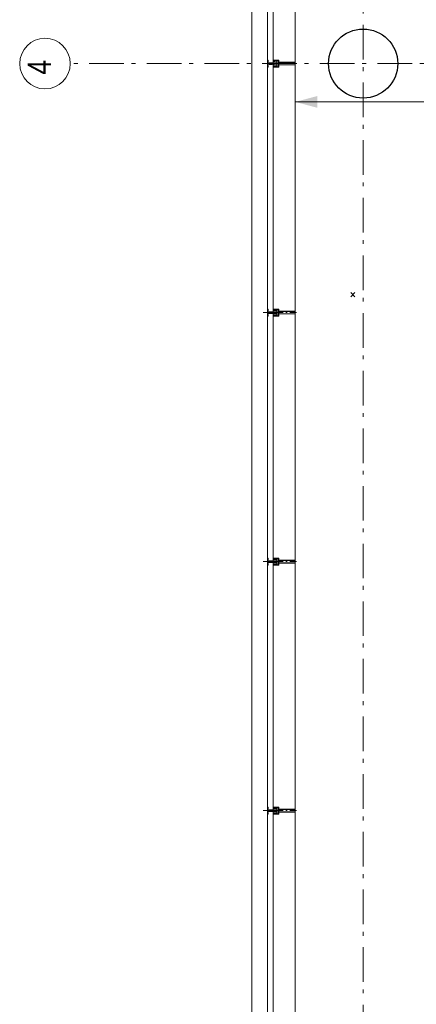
# Model space of a CAD drawing. Header units: millimetres. Extents: x -75976 to 232306, y 42824 to 140527.
# Tile 92 of 199: x 197856 to 200721, y 66420 to 73537. Entities that reach past the tile are written whole.
import ezdxf

# ---------------------------------------------------------------- set-up
doc = ezdxf.new("R2010")
doc.units = ezdxf.units.MM
doc.header["$LTSCALE"] = 400
doc.header["$PDMODE"] = 3
doc.header["$PDSIZE"] = 15
for name, pattern in [('STYLE_06', [1.041641, 0.625, -0.208282, 0.069427, -0.138931]), ('STYLE_15', [0.240945, 0.11811, -0.059055, 0.004724, -0.059055]), ('STYLE_16', [0.177165, 0.11811, -0.059055])]:
    doc.linetypes.add(name, pattern=pattern)
for name, color, linetype, lineweight in [('Buitenkozijnen', 140, 'Continuous', 15), ('mat-beton (ihwg)', 5, 'Continuous', 25), ('mat-scheidingswand-horizontaal', 5, 'Continuous', 25), ('None', 7, 'Continuous', 9), ('Wijzigingspijlen', 43, 'Continuous', 9)]:
    doc.layers.add(name, color=color, linetype=linetype, lineweight=lineweight)
doc.styles.add('Arial (bold)', font='arialbd.ttf', dxfattribs={"height": 132.291667})
doc.styles.add('Arial Narrow', font='ARIALN.TTF', dxfattribs={"height": 222.25})

# ---------------------------------------------------------------- blocks, each defined once
blk = doc.blocks.new('Kolom O 500')
at = {"layer": 'mat-beton (ihwg)', "lineweight": 25}
blk.add_circle((0, 0), 250, dxfattribs=at)
blk = doc.blocks.new('*U394')
at = {"layer": 'None', "color": 8, "lineweight": 5, "flags": 128}
for points in [[(-5, -154.3), (-5, -154.3, 0.414214), (-5.5, -154.8), (-5.5, -172.5), (-5.5, -172.5, 0.414214), (-5, -173), (-4, -173), (-4, -173, 0.414214), (-3.5, -172.5), (-3.5, -172.5, 0.414214), (-4, -172), (-4.5, -172), (-4.5, -168.8), (-4.5, -168.8, -0.414214), (-4, -168.3), (-2.7, -168.3), (-2.7, -168.3, 0.221695), (-1.9, -167.9), (-0.8, -166.5), (-0.8, -166.5, -0.466308), (0.8, -166.5), (2, -167.9), (2, -167.9, 0.221695), (2.7, -168.3), (4, -168.3), (4, -168.3, -0.414214), (4.5, -168.8), (4.5, -172), (4, -172), (4, -172, 0.414214), (3.5, -172.5), (3.5, -172.5, 0.414214), (4, -173), (5, -173), (5, -173, 0.414214), (5.5, -172.5), (5.5, -154.8), (5.5, -154.8, 0.414214), (5, -154.3), (4.7, -154.3), (4.7, -155), (4.7, -155, -0.414214), (4.4, -155.3), (4.1, -155.3), (4.1, -155.3, -0.414214), (3.3, -154.5), (3.3, -150.6), (3.3, -150.6, -0.414214), (4.1, -149.8), (4.4, -149.8), (4.4, -149.8, -0.414214), (4.7, -150.1), (4.7, -150.8), (5, -150.8), (5, -150.8, 0.414214), (5.5, -150.3), (5.5, -137.6), (5.5, -137.6, 0.351868), (5.3, -137.3), (5.3, -137.3, 0.351868), (4.9, -137.5), (4.1, -139.2), (4.1, -139.2, 0.314902), (4.2, -139.4), (4.5, -139.7), (4.5, -139.7, -0.198912), (4.5, -139.9), (4.5, -140.1), (4.5, -140.1, -0.198912), (4.5, -140.3), (4.2, -140.6), (4.2, -140.6, 0.414214), (4.2, -140.8), (4.5, -141.1), (4.5, -141.1, -0.198912), (4.5, -141.3), (4.5, -141.5), (4.5, -141.5, -0.198912), (4.5, -141.7), (4.2, -142), (4.2, -142, 0.414214), (4.2, -142.2), (4.5, -142.5), (4.5, -142.5, -0.198912), (4.5, -142.7), (4.5, -143.2), (4.5, -143.2, -0.087489), (4.5, -143.3), (4.2, -144.1), (4.2, -148.5), (4.2, -148.5, -0.414214), (3.9, -148.8), (-3.9, -148.8), (-3.9, -148.8, -0.414214), (-4.2, -148.5), (-4.2, -144.1), (-4.5, -143.3), (-4.5, -143.3, -0.087489), (-4.5, -143.2), (-4.5, -142.7), (-4.5, -142.7, -0.198912), (-4.4, -142.5), (-4.1, -142.2), (-4.1, -142.2, 0.414214), (-4.1, -142), (-4.4, -141.7), (-4.4, -141.7, -0.198912), (-4.5, -141.5), (-4.5, -141.3), (-4.5, -141.3, -0.198912), (-4.4, -141.1), (-4.1, -140.8), (-4.1, -140.8, 0.414214), (-4.1, -140.6), (-4.4, -140.3), (-4.4, -140.3, -0.198912), (-4.5, -140.1), (-4.5, -139.9), (-4.5, -139.9, -0.198912), (-4.4, -139.7), (-4.1, -139.4), (-4.1, -139.4, 0.314902), (-4.1, -139.2), (-4.9, -137.5), (-4.9, -137.5, 0.351868), (-5.3, -137.3), (-5.3, -137.3, 0.351868), (-5.5, -137.6), (-5.5, -150.3), (-5.5, -150.3, 0.414214), (-5, -150.8), (-4.7, -150.8), (-4.7, -150.1), (-4.7, -150.1, -0.414214), (-4.4, -149.8), (-4.1, -149.8), (-4.1, -149.8, -0.414214), (-3.3, -150.6), (-3.3, -154.5), (-3.3, -154.5, -0.414214), (-4.1, -155.3), (-4.4, -155.3), (-4.4, -155.3, -0.414214), (-4.7, -155), (-4.7, -154.3)], [(-4.5, -161.7, -0.414214), (-4, -161.2), (-2.7, -161.2), (-2.7, -161.2, 0.414214), (-2.5, -161), (-2.5, -160.4), (-2.5, -160.4, 0.414214), (-2.7, -160.2), (-4, -160.2), (-4, -160.2, -0.414214), (-4.5, -159.7), (-4.5, -156.8), (-4.5, -156.8, -0.414214), (-4, -156.3), (4, -156.3), (4, -156.3, -0.414214), (4.5, -156.8), (4.5, -159.7), (4.5, -159.7, -0.414214), (4, -160.2), (2.7, -160.2), (2.7, -160.2, 0.414214), (2.5, -160.4), (2.5, -161), (2.5, -161, 0.414214), (2.7, -161.2), (4, -161.2), (4, -161.2, -0.414214), (4.5, -161.7), (4.5, -166.8), (4.5, -166.8, -0.414214), (4, -167.3), (3, -167.3), (3, -167.3, -0.221695), (2.6, -167.1), (1.5, -165.9), (1.5, -165.9, 0.466308), (-1.5, -165.9), (-2.6, -167.1), (-2.6, -167.1, -0.221695), (-2.9, -167.3), (-4, -167.3), (-4, -167.3, -0.414214), (-4.5, -166.8), (-4.5, -161.7)], [(-1.8, -149.8, 0.414214), (-2.3, -150.3), (-2.3, -155.1), (-2.3, -155.1, 0.414214), (-2.1, -155.3), (2.1, -155.3), (2.1, -155.3, 0.414214), (2.3, -155.1), (2.3, -150.3), (2.3, -150.3, 0.414214), (1.8, -149.8), (-1.8, -149.8)]]:
    blk.add_lwpolyline(points, format="xyb", close=True, dxfattribs=at)
blk = doc.blocks.new('*U395')
at = {"layer": 'None', "color": 8, "lineweight": 5, "flags": 128}
for points in [[(-13.5, -182.8), (-13.5, -181.9), (-14.5, -181.1), (-14.5, -181.1, 0.36397), (-14.9, -181.1), (-14.9, -181.1), (-15.4, -181.5), (-15.4, -181.5, -0.36397), (-15.8, -181.5), (-15.8, -181.5), (-16.3, -181.1), (-16.3, -181.1, 0.36397), (-16.7, -181.1), (-16.7, -181.1), (-17.2, -181.5), (-17.2, -181.5, -0.36397), (-17.6, -181.5), (-17.6, -181.5), (-18.1, -181.1), (-18.1, -181.1, 0.36397), (-18.5, -181.1), (-18.5, -181.1), (-19, -181.5), (-19, -181.5, -0.36397), (-19.4, -181.5), (-19.4, -181.5), (-19.9, -181.1), (-19.9, -181.1, 0.36397), (-20.3, -181.1), (-20.3, -181.1), (-20.8, -181.5), (-20.8, -181.5, -0.36397), (-21.2, -181.5), (-21.2, -181.5), (-21.7, -181.1), (-21.7, -181.1, 0.36397), (-22.1, -181.1), (-22.1, -181.1), (-22.4, -181.3), (-23.2, -181.3), (-23.5, -181.1), (-23.5, -181.1, 0.36397), (-23.9, -181.1), (-23.9, -181.1), (-24.2, -181.3), (-24.5, -181.3), (-24.5, -181.3, -0.267949), (-24.8, -181.2), (-24.8, -181.2), (-24.9, -180.9), (-24.9, -180.9, 0.339454), (-25.3, -180.7), (-25.3, -180.7, 0.339454), (-25.5, -181), (-25.5, -181), (-25.5, -184.4), (-25.5, -184.4, 0.414214), (-25.2, -184.7), (-25.2, -184.7), (-24.3, -184.7), (-24.3, -184.7, 0.414214), (-24, -184.4), (-24, -184.4), (-24, -182.7), (-24, -182.7, 0.236068), (-24.1, -182.5), (-24.1, -182.5), (-24.1, -182.5, -0.548276), (-24, -182.2), (-24, -182.2, -0.548276), (-23.8, -182.4), (-23.8, -182.4), (-23.8, -182.4, 0.250388), (-23.6, -182.3), (-23.6, -182.3), (-22.8, -182.3), (-22.8, -182.3, -0.414214), (-22.5, -182.6), (-22.5, -182.6), (-22.5, -183.3), (-22.5, -183.3, 0.414214), (-22.2, -183.6), (-22.2, -183.6), (-22, -183.6), (-22, -183.6, 0.131652), (-21.8, -183.5), (-21.8, -183.5), (-20.5, -182.8), (-13.5, -182.8)], [(-6, -180.7), (-6, -180.7, -0.388879), (-8.7, -183.2), (-8.7, -183.2), (-20.4, -183.2), (-21.6, -183.9), (-22.9, -183.9), (-22.9, -182.7), (-23.8, -182.7), (-23.8, -184.8), (23.8, -184.8), (23.8, -182.7), (22.9, -182.7), (22.9, -183.9), (21.7, -183.9), (20.4, -183.2), (8.7, -183.2), (8.7, -183.2, -0.388879), (6, -180.7), (6, -180.7), (5.3, -173.2), (2.5, -173.2), (2.5, -171.2), (-2.5, -171.2), (-2.5, -173.2), (-5.3, -173.2), (-6, -180.7)], [(13.5, -182.8), (13.5, -181.9), (14.5, -181.1), (14.5, -181.1, -0.36397), (14.9, -181.1), (14.9, -181.1), (15.4, -181.5), (15.4, -181.5, 0.36397), (15.8, -181.5), (15.8, -181.5), (16.3, -181.1), (16.3, -181.1, -0.36397), (16.7, -181.1), (16.7, -181.1), (17.2, -181.5), (17.2, -181.5, 0.36397), (17.6, -181.5), (17.6, -181.5), (18.1, -181.1), (18.1, -181.1, -0.36397), (18.5, -181.1), (18.5, -181.1), (19, -181.5), (19, -181.5, 0.36397), (19.4, -181.5), (19.4, -181.5), (19.9, -181.1), (19.9, -181.1, -0.36397), (20.3, -181.1), (20.3, -181.1), (20.8, -181.5), (20.8, -181.5, 0.36397), (21.2, -181.5), (21.2, -181.5), (21.7, -181.1), (21.7, -181.1, -0.36397), (22.1, -181.1), (22.1, -181.1), (22.4, -181.3), (23.2, -181.3), (23.5, -181.1), (23.5, -181.1, -0.36397), (23.9, -181.1), (23.9, -181.1), (24.2, -181.3), (24.5, -181.3), (24.5, -181.3, 0.267949), (24.8, -181.2), (24.8, -181.2), (25, -180.9), (25, -180.9, -0.339454), (25.3, -180.7), (25.3, -180.7, -0.339454), (25.5, -181), (25.5, -181), (25.5, -184.4), (25.5, -184.4, -0.414214), (25.2, -184.7), (25.2, -184.7), (24.3, -184.7), (24.3, -184.7, -0.414214), (24, -184.4), (24, -184.4), (24, -182.7), (24, -182.7, -0.236068), (24.1, -182.5), (24.1, -182.5), (24.1, -182.5, 0.548276), (24.1, -182.2), (24.1, -182.2, 0.548276), (23.9, -182.4), (23.9, -182.4), (23.9, -182.4, -0.250388), (23.6, -182.3), (23.6, -182.3), (22.8, -182.3), (22.8, -182.3, 0.414214), (22.5, -182.6), (22.5, -182.6), (22.5, -183.3), (22.5, -183.3, -0.414214), (22.2, -183.6), (22.2, -183.6), (22, -183.6), (22, -183.6, -0.131652), (21.8, -183.5), (21.8, -183.5), (20.5, -182.8), (13.5, -182.8)]]:
    blk.add_lwpolyline(points, format="xyb", close=True, dxfattribs=at)
blk = doc.blocks.new('verticale stijl 150x50 UV')
at = {"layer": 'None', "color": 8, "linetype": 'STYLE_15', "lineweight": 5}
blk.add_line((0, -216), (0, 35), dxfattribs=at)
at = {"layer": 'None', "color": 8, "lineweight": 5}
for p, q in [((-24.8, -133.4), (-24.8, -133.4)), ((-24.8, -134.2), (-24.8, -134.2)), ((-24.8, -135), (-24.8, -135)), ((-24.8, -135.8), (-24.8, -135.8)), ((-24.8, -136.6), (-24.8, -136.6)), ((-24.8, -137.4), (-24.8, -137.4)), ((-24.8, -138.3), (-24.8, -138.3)), ((-24.8, -139.1), (-24.8, -139.1)), ((-24.8, -139.9), (-24.8, -139.9)), ((-24.8, -140.7), (-24.8, -140.7)), ((-24.8, -141.5), (-24.8, -141.5)), ((-24.8, -142.3), (-24.8, -142.3)), ((-24, -133), (-24, -133)), ((-24, -133.8), (-24, -133.8)), ((-24, -134.6), (-24, -134.6)), ((-24, -135.4), (-24, -135.4)), ((-24, -136.2), (-24, -136.2)), ((-24, -137), (-24, -137)), ((-24, -137.9), (-24, -137.9)), ((-24, -138.7), (-24, -138.7)), ((-24, -139.5), (-24, -139.5)), ((-24, -140.3), (-24, -140.3)), ((-24, -141.1), (-24, -141.1)), ((-24, -141.9), (-24, -141.9)), ((-23.2, -133.4), (-23.2, -133.4)), ((-23.2, -134.2), (-23.2, -134.2)), ((-23.2, -135), (-23.2, -135)), ((-23.2, -135.8), (-23.2, -135.8)), ((-23.2, -136.6), (-23.2, -136.6)), ((-23.2, -137.4), (-23.2, -137.4)), ((-23.2, -138.3), (-23.2, -138.3)), ((-23.2, -139.1), (-23.2, -139.1)), ((-23.2, -139.9), (-23.2, -139.9)), ((-23.2, -140.7), (-23.2, -140.7)), ((-23.2, -141.5), (-23.2, -141.5)), ((-22.4, -133), (-22.4, -133)), ((-22.4, -133.8), (-22.4, -133.8)), ((-22.4, -134.6), (-22.4, -134.6)), ((-22.4, -140.3), (-22.4, -140.3)), ((-22.4, -141.1), (-22.4, -141.1)), ((-21.6, -126.9), (-21.6, -126.9)), ((-21.6, -127.7), (-21.6, -127.7)), ((-21.6, -128.5), (-21.6, -128.5)), ((-21.6, -129.3), (-21.6, -129.3)), ((-21.6, -130.1), (-21.6, -130.1)), ((-21.6, -130.9), (-21.6, -130.9)), ((-21.6, -131.8), (-21.6, -131.8)), ((-21.6, -132.6), (-21.6, -132.6)), ((-21.6, -133.4), (-21.6, -133.4)), ((-21.6, -134.2), (-21.6, -134.2)), ((-21.6, -135), (-21.6, -135)), ((-21.6, -139.9), (-21.6, -139.9)), ((-21.6, -140.7), (-21.6, -140.7)), ((-21.6, -141.5), (-21.6, -141.5)), ((-20.7, -126.5), (-20.7, -126.5)), ((-20.7, -128.9), (-20.7, -128.9)), ((-20.7, -129.7), (-20.7, -129.7)), ((-20.7, -130.5), (-20.7, -130.5)), ((-20.7, -131.4), (-20.7, -131.4)), ((-20.7, -132.2), (-20.7, -132.2)), ((-20.7, -133), (-20.7, -133)), ((-20.7, -133.8), (-20.7, -133.8)), ((-20.7, -134.6), (-20.7, -134.6)), ((-20.7, -135.4), (-20.7, -135.4)), ((-20.7, -136.2), (-20.7, -136.2)), ((-20.7, -137), (-20.7, -137)), ((-20.7, -137.9), (-20.7, -137.9)), ((-20.7, -138.7), (-20.7, -138.7)), ((-20.7, -139.5), (-20.7, -139.5)), ((-20.7, -140.3), (-20.7, -140.3)), ((-20.7, -141.1), (-20.7, -141.1)), ((-19.9, -126.1), (-19.9, -126.1)), ((-19.9, -130.1), (-19.9, -130.1)), ((-19.9, -130.9), (-19.9, -130.9)), ((-19.9, -131.8), (-19.9, -131.8)), ((-19.9, -132.6), (-19.9, -132.6)), ((-19.9, -133.4), (-19.9, -133.4)), ((-19.9, -134.2), (-19.9, -134.2)), ((-19.9, -135), (-19.9, -135)), ((-19.9, -135.8), (-19.9, -135.8)), ((-19.9, -136.6), (-19.9, -136.6)), ((-19.9, -137.4), (-19.9, -137.4)), ((-19.9, -138.3), (-19.9, -138.3)), ((-19.9, -139.1), (-19.9, -139.1)), ((-19.9, -139.9), (-19.9, -139.9)), ((-19.9, -140.7), (-19.9, -140.7)), ((-19.9, -141.5), (-19.9, -141.5)), ((-19.9, -142.3), (-19.9, -142.3)), ((-19.1, -126.5), (-19.1, -126.5)), ((-19.1, -127.3), (-19.1, -127.3)), ((-19.1, -128.9), (-19.1, -128.9)), ((-19.1, -129.7), (-19.1, -129.7)), ((-19.1, -130.5), (-19.1, -130.5)), ((-19.1, -131.4), (-19.1, -131.4)), ((-19.1, -132.2), (-19.1, -132.2)), ((-19.1, -133), (-19.1, -133)), ((-19.1, -133.8), (-19.1, -133.8)), ((-19.1, -134.6), (-19.1, -134.6)), ((-19.1, -140.3), (-19.1, -140.3)), ((-19.1, -141.1), (-19.1, -141.1)), ((-19.1, -141.9), (-19.1, -141.9)), ((-18.3, -127.7), (-18.3, -127.7)), ((-18.3, -128.5), (-18.3, -128.5)), ((-18.3, -129.3), (-18.3, -129.3)), ((-18.3, -133.4), (-18.3, -133.4)), ((-18.3, -134.2), (-18.3, -134.2)), ((-18.3, -135), (-18.3, -135)), ((-18.3, -139.9), (-18.3, -139.9)), ((-18.3, -140.7), (-18.3, -140.7)), ((-18.3, -141.5), (-18.3, -141.5)), ((-18.3, -142.3), (-18.3, -142.3)), ((-17.5, -133), (-17.5, -133)), ((-17.5, -133.8), (-17.5, -133.8)), ((-17.5, -134.6), (-17.5, -134.6)), ((-17.5, -135.4), (-17.5, -135.4)), ((-17.5, -136.2), (-17.5, -136.2)), ((-17.5, -137), (-17.5, -137)), ((-17.5, -137.9), (-17.5, -137.9)), ((-17.5, -138.7), (-17.5, -138.7)), ((-17.5, -139.5), (-17.5, -139.5)), ((-17.5, -140.3), (-17.5, -140.3)), ((-17.5, -141.1), (-17.5, -141.1)), ((-17.5, -141.9), (-17.5, -141.9)), ((-16.7, -133.4), (-16.7, -133.4)), ((-16.7, -134.2), (-16.7, -134.2)), ((-16.7, -135), (-16.7, -135)), ((-16.7, -135.8), (-16.7, -135.8)), ((-16.7, -136.6), (-16.7, -136.6)), ((-16.7, -137.4), (-16.7, -137.4)), ((-16.7, -138.3), (-16.7, -138.3)), ((-16.7, -139.1), (-16.7, -139.1)), ((-16.7, -139.9), (-16.7, -139.9)), ((-16.7, -140.7), (-16.7, -140.7)), ((-16.7, -141.5), (-16.7, -141.5)), ((-16.7, -142.3), (-16.7, -142.3)), ((-15.9, -141.1), (-15.9, -141.1)), ((-15.9, -141.9), (-15.9, -141.9)), ((-15.1, -142.3), (-15.1, -142.3)), ((-14.2, -141.9), (-14.2, -141.9)), ((-25.6, -142.7), (-25.6, -142.7)), ((-25.6, -144.4), (-25.6, -144.4)), ((-24.8, -143.1), (-24.8, -143.1)), ((-24.8, -144.8), (-24.8, -144.8)), ((-24, -142.7), (-24, -142.7)), ((-24, -144.4), (-24, -144.4)), ((-23.2, -144.8), (-23.2, -144.8)), ((-22.4, -144.4), (-22.4, -144.4)), ((-21.6, -144.8), (-21.6, -144.8)), ((-20.7, -144.4), (-20.7, -144.4)), ((-19.9, -143.1), (-19.9, -143.1)), ((-19.9, -143.9), (-19.9, -143.9)), ((-17.5, -142.7), (-17.5, -142.7)), ((-16.7, -143.1), (-16.7, -143.1)), ((-15.9, -142.7), (-15.9, -142.7)), ((-15.9, -144.4), (-15.9, -144.4)), ((-15.1, -143.1), (-15.1, -143.1)), ((-15.1, -143.9), (-15.1, -143.9)), ((-15.1, -144.8), (-15.1, -144.8)), ((-14.2, -142.7), (-14.2, -142.7)), ((-14.2, -143.5), (-14.2, -143.5)), ((-14.2, -144.4), (-14.2, -144.4)), ((-13.4, -143.1), (-13.4, -143.1)), ((-13.4, -143.9), (-13.4, -143.9))]:
    blk.add_line(p, q, dxfattribs=at)
at = {"layer": 'None', "color": 8, "linetype": 'STYLE_16', "lineweight": 5}
for p, q in [((-2.2, -155.1), (0, -154.5)), ((-2.2, -156.7), (-2.2, -155.1)), ((-1.5, -156.9), (-1.5, -155)), ((-1, -157), (-1, -155.1)), ((2.3, -155.1), (0, -154.5)), ((1, -157), (1, -155.1)), ((1.5, -156.9), (1.5, -155)), ((2.3, -156.7), (2.3, -155.1))]:
    blk.add_line(p, q, dxfattribs=at)
at = {"layer": 'None', "color": 8, "linetype": 'Continuous', "lineweight": 5, "flags": 128}
for points in [[(-10, 15.4), (10, 15.4), (10, -104.8), (25, -104.8), (25, -116.8), (-25, -116.8), (-25, -104.8), (-10, -104.8)], [(-8, 13.4), (-8, -104.8), (8, -104.8), (8, 13.4)], [(8, -106.8), (-8, -106.8), (-23, -106.8), (-23, -114.8), (23, -114.8), (23, -106.8)]]:
    blk.add_lwpolyline(points, close=True, dxfattribs=at)
at = {"layer": 'None', "color": 8, "lineweight": 5, "flags": 128}
for points in [[(-14.8, -144.8), (-14.8, -144.8, 0.390793), (-13.2, -143.5), (-13.2, -143.5, 0.390793), (-14.4, -141.8), (-14.4, -141.8, -0.352623), (-16, -139.9), (-16, -133.1), (-16, -133.1, 0.414214), (-16.3, -132.8), (-17.6, -132.8), (-18.1, -133), (-18.1, -133, -0.520293), (-18.3, -132.8), (-18.3, -130.1), (-18.2, -130), (-18.2, -128), (-18.2, -128, -0.577863), (-18.1, -127.7), (-18, -127.7), (-18, -127.7, 0.366605), (-17.7, -127.5), (-17.7, -127.5, 0.366605), (-17.9, -127.1), (-17.9, -127.1, -0.130834), (-19.2, -126.1), (-19.2, -126.1, 0.439074), (-20.7, -126.1), (-20.7, -126.1, -0.133252), (-22, -127.1), (-22, -127.1, 0.366605), (-22.2, -127.5), (-22.2, -127.5, 0.366605), (-21.9, -127.7), (-21.8, -127.7), (-21.8, -127.7, -0.577455), (-21.8, -128), (-21.8, -130), (-21.6, -130.1), (-21.6, -132.8), (-21.6, -132.8, -0.52048), (-21.9, -133), (-22.4, -132.8), (-24.7, -132.8), (-24.7, -132.8, 0.414214), (-25, -133.1), (-25, -140.9), (-25, -140.9, -0.255976), (-25.9, -142.6), (-25.9, -142.6, 0.749676), (-25.3, -144.8), (-21.2, -144.8), (-21.2, -144.8, 0.414214), (-19.2, -142.8), (-19.2, -142.8, -0.402808), (-18.7, -142.3), (-18.7, -142.3, -0.402808), (-18.2, -142.8), (-18.2, -142.8, 0.233259), (-18, -143.1), (-14.6, -143.6), (-14.6, -143.6, -0.419014), (-14.5, -143.7), (-14.5, -143.7, -0.419014), (-14.6, -143.8), (-16, -143.8), (-16, -143.8, 0.414214), (-16.5, -144.3), (-16.5, -144.3, 0.414214), (-16, -144.8)], [(-23.2, -141.6), (-23.2, -141.6, 0.418874), (-23.7, -142.1), (-23.7, -142.1, -0.396568), (-25.3, -143.4), (-25.3, -143.4, 0.437017), (-25.7, -143.7), (-25.7, -143.7, 0.437017), (-25.4, -144), (-21.9, -144), (-21.9, -144, 0.263556), (-20.2, -143), (-20.2, -143, 0.552342), (-20.8, -141.8)], [(25, -132.6), (25, -116.8), (23.1, -116.8), (-23.1, -116.8), (-25, -116.8), (-25, -132.6), (-22.1, -132.6), (-22.1, -128), (-22.6, -128), (-22.6, -126.6), (-22.1, -126.6), (-22.1, -124.7), (-21.9, -124.5), (-21.9, -120.3), (-21.9, -120.3, -0.414214), (-20.2, -118.6), (-20.1, -118.6), (-20.1, -118.6, -0.414214), (-18.4, -120.3), (-18.4, -124.5), (-18.2, -124.7), (-18.2, -126.6), (-17.7, -126.6), (-17.7, -128), (-18.2, -128), (-18.2, -132.6), (-16.3, -132.6), (-16.3, -119.8), (-16.3, -119.8, -0.414214), (-15.1, -118.6), (-15.1, -118.6), (-6.5, -118.6), (-6.5, -118.6, -0.414214), (-5.3, -119.8), (-5.3, -136.8), (-3.9, -136.8), (-3.9, -139.6), (-4.3, -140), (-3.9, -140.4), (-3.9, -141), (-4.3, -141.4), (-3.9, -141.8), (-3.9, -142.4), (-4.3, -142.8), (-3.9, -143.8), (-3.9, -148.6), (-2.2, -148.6), (-2.2, -137.8), (-2.2, -137.8, -0.414214), (0, -135.6), (0, -135.6), (0, -135.6, -0.414214), (2.2, -137.8), (2.2, -148.6), (3.9, -148.6), (3.9, -143.8), (4.3, -142.8), (3.9, -142.4), (3.9, -141.8), (4.3, -141.4), (3.9, -141), (3.9, -140.4), (4.3, -140), (3.9, -139.6), (3.9, -136.8), (5.4, -136.8), (5.4, -119.8), (5.4, -119.8, -0.414214), (6.6, -118.6), (6.6, -118.6), (15.1, -118.6), (15.1, -118.6, -0.414214), (16.3, -119.8), (16.3, -132.6), (18.2, -132.6), (18.2, -128), (17.7, -128), (17.7, -126.6), (18.2, -126.6), (18.2, -124.7), (18.5, -124.5), (18.5, -120.3), (18.5, -120.3, -0.414214), (20.2, -118.6), (20.2, -118.6), (20.2, -118.6, -0.414214), (21.9, -120.3), (21.9, -124.5), (22.1, -124.7), (22.1, -126.6), (22.6, -126.6), (22.6, -128), (22.1, -128), (22.1, -132.6)], [(-23, -135.9), (-23, -135.9, -0.414214), (-22.1, -135), (-22.1, -135, -0.414214), (-21.3, -135.9), (-21.3, -138.8), (-21.3, -138.8, -0.414214), (-22.1, -139.6), (-22.1, -139.6, -0.414214), (-23, -138.8)], [(-21, -127.8, -0.29188), (-20.8, -127.3), (-20.3, -126.9), (-20.3, -126.9, -0.344328), (-19.7, -126.9), (-19.2, -127.3), (-19.2, -127.3, -0.29188), (-19, -127.8), (-19.4, -129.5), (-19.4, -129.5, -0.348796), (-20, -130), (-20, -130, -0.348796), (-20.6, -129.5), (-21, -127.8)], [(-18.8, -139.6, -0.414214), (-19.7, -138.8), (-19.7, -135.9), (-19.7, -135.9, -0.414214), (-18.8, -135), (-18.8, -135, -0.414214), (-18, -135.9), (-18, -138.8), (-18, -138.8, -0.414214), (-18.8, -139.6)], [(14.8, -144.8), (14.8, -144.8, -0.390793), (13.3, -143.5), (13.3, -143.5, -0.390793), (14.4, -141.8), (14.4, -141.8, 0.352623), (16, -139.9), (16, -133.1), (16, -133.1, -0.414214), (16.3, -132.8), (17.6, -132.8), (18.1, -133), (18.1, -133, 0.520293), (18.4, -132.8), (18.4, -130.1), (18.2, -130), (18.2, -128), (18.2, -128, 0.577863), (18.2, -127.7), (18.1, -127.7), (18.1, -127.7, -0.366605), (17.8, -127.5), (17.8, -127.5, -0.366605), (18, -127.1), (18, -127.1, 0.130834), (19.3, -126.1), (19.3, -126.1, -0.439074), (20.7, -126.1), (20.7, -126.1, 0.133252), (22.1, -127.1), (22.1, -127.1, -0.366605), (22.3, -127.5), (22.3, -127.5, -0.366605), (22, -127.7), (21.9, -127.7), (21.9, -127.7, 0.577455), (21.8, -128), (21.8, -130), (21.7, -130.1), (21.7, -132.8), (21.7, -132.8, 0.52048), (21.9, -133), (22.4, -132.8), (24.7, -132.8), (24.7, -132.8, -0.414214), (25, -133.1), (25, -140.9), (25, -140.9, 0.255976), (25.9, -142.6), (25.9, -142.6, -0.749676), (25.3, -144.8), (21.2, -144.8), (21.2, -144.8, -0.414214), (19.2, -142.8), (19.2, -142.8, 0.402808), (18.7, -142.3), (18.7, -142.3, 0.402808), (18.2, -142.8), (18.2, -142.8, -0.233259), (18, -143.1), (14.6, -143.6), (14.6, -143.6, 0.419014), (14.5, -143.7), (14.5, -143.7, 0.419014), (14.6, -143.8), (16, -143.8), (16, -143.8, -0.414214), (16.5, -144.3), (16.5, -144.3, -0.414214), (16, -144.8)], [(18.9, -139.6, 0.414214), (19.7, -138.8), (19.7, -135.9), (19.7, -135.9, 0.414214), (18.9, -135), (18.9, -135, 0.414214), (18, -135.9), (18, -138.8), (18, -138.8, 0.414214), (18.9, -139.6)], [(21, -127.8, 0.29188), (20.8, -127.3), (20.3, -126.9), (20.3, -126.9, 0.344328), (19.7, -126.9), (19.2, -127.3), (19.2, -127.3, 0.29188), (19, -127.8), (19.4, -129.5), (19.4, -129.5, 0.348796), (20, -130), (20, -130, 0.348796), (20.6, -129.5), (21, -127.8)], [(23.2, -141.6), (23.2, -141.6, -0.418874), (23.7, -142.1), (23.7, -142.1, 0.396568), (25.3, -143.4), (25.3, -143.4, -0.437017), (25.7, -143.7), (25.7, -143.7, -0.437017), (25.4, -144), (21.9, -144), (21.9, -144, -0.263556), (20.2, -143), (20.2, -143, -0.552342), (20.8, -141.8)], [(23, -135.9), (23, -135.9, 0.414214), (22.2, -135), (22.2, -135, 0.414214), (21.3, -135.9), (21.3, -138.8), (21.3, -138.8, 0.414214), (22.2, -139.6), (22.2, -139.6, 0.414214), (23, -138.8)], [(0, -157.1), (0, -157.1, -0.163834), (-4.3, -155.6), (-4.3, -155.6), (-4.3, -155.6, -0.234469), (-4.7, -154.8), (-4.7, -154.8), (-4.7, -153.6), (4.8, -153.6), (4.8, -154.8), (4.8, -154.8, -0.234469), (4.4, -155.6), (4.4, -155.6), (4.4, -155.6, -0.163834), (0, -157.1), (0, -157.1)]]:
    blk.add_lwpolyline(points, format="xyb", close=True, dxfattribs=at)
blk.add_lwpolyline([(4, -118.6), (4, -134.3), (-4, -134.3), (-4, -118.6)], close=True, dxfattribs=at)
at = {"layer": 'None', "color": 8, "linetype": 'STYLE_16', "lineweight": 5}
for centre, radius, start, end in [((-1.6, -158.4), 3.38, 79.33567, 100.66433), ((0, -163.2), 8.16, 82.95849, 97.04151), ((0, -160.4), 3.5, 73.41492, 106.58508), ((1.6, -158.4), 3.38, 79.33567, 100.66433)]:
    blk.add_arc(centre, radius, start, end, dxfattribs=at)
at = {"layer": 'None', "color": 7}
for name in ['*U394', '*U395']:
    blk.add_blockref(name, (0, 0), dxfattribs=at)
blk = doc.blocks.new('Wijzigingspijl')
at = {"layer": 'None', "linetype": 'Continuous', "lineweight": 5}
blk.add_point((0, 0), dxfattribs=at)
at = {"layer": 'Wijzigingspijlen', "color": 1, "linetype": 'Continuous', "lineweight": 35}
blk.add_lwpolyline([(-82.5, -1485), (-247.5, -1485), (0, -1732.5), (247.5, -1485), (82.5, -1485), (82.5, -866.25), (-82.5, -866.25)], close=True, dxfattribs=at)
at = {"layer": 'Wijzigingspijlen', "color": 8, "insert": (0, -1271.25), "char_height": 105.833, "attachment_point": 5, "rotation": 90, "style": 'Arial (bold)'}
blk.add_mtext('GEWIJZIGD', dxfattribs=at)
blk = doc.blocks.new('*U1338')
at = {"layer": 'None', "color": 43, "linetype": 'Continuous', "lineweight": 9}
blk.add_circle((28347.5, -12910), 182.6, dxfattribs=at)
at = {"layer": 'None', "color": 43, "insert": (28222.6, -12990.5), "char_height": 169.3, "width": 160.91, "attachment_point": 1, "rotation": 90, "style": 'Arial Narrow'}
blk.add_mtext('4', dxfattribs=at)

msp = doc.modelspace()

# ---------------------------------------------------------------- linework, layer by layer
at = {"layer": 'Buitenkozijnen', "color": 140, "linetype": 'Continuous', "lineweight": 15}
for p, q in [((199646.85564, 81039.6182), (199646.85564, 58824.52801)), ((199686.85564, 81039.6182), (199686.85564, 58824.52801))]:
    msp.add_line(p, q, dxfattribs=at)
at = {"layer": 'Buitenkozijnen', "color": 43, "linetype": 'Continuous', "lineweight": 9}
for p, q in [((199846.85564, 58824.52801), (199846.85564, 81056.79533)), ((199531.58365, 58824.52801), (199531.58365, 80981.44414))]:
    msp.add_line(p, q, dxfattribs=at)
at = {"layer": 'None', "color": 43, "linetype": 'STYLE_06', "lineweight": 9}
for p, q in [((200336.85564, 49500.0182), (200336.85564, 81745.65207)), ((231940.79627, 73220.0182), (198220.89564, 73220.0182))]:
    msp.add_line(p, q, dxfattribs=at)
at = {"layer": 'None', "color": 8, "lineweight": 5}
msp.add_line((203288.85599, 72943.02669), (199846.85564, 72943.02669), dxfattribs=at)
msp.add_solid([(199846.85564, 72943.02669), (200005.60564, 72985.56363), (200005.60564, 72900.48976)], dxfattribs=at)

# ---------------------------------------------------------------- block references
at = {"layer": 'Buitenkozijnen', "color": 7}
msp.add_blockref('Kolom O 500', (200336.85564, 73220.0182), dxfattribs=at)
at = {"layer": 'Buitenkozijnen', "color": 7, "xscale": -1, "rotation": 270.0000000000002}
for p in [(199831.47964, 73220.0061), (199831.47964, 71420.0061), (199831.47964, 69620.0061), (199831.47964, 67820.0061)]:
    msp.add_blockref('verticale stijl 150x50 UV', p, dxfattribs=at)
at = {"layer": 'mat-scheidingswand-horizontaal', "color": 7, "rotation": 135.0000000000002}
msp.add_blockref('Wijzigingspijl', (200262.27344, 71549.99328), dxfattribs=at)
at = {"layer": 'None', "color": 7}
msp.add_blockref('*U1338', (169690.79627, 86130.0182), dxfattribs=at)

doc.saveas('drawing.dxf')
